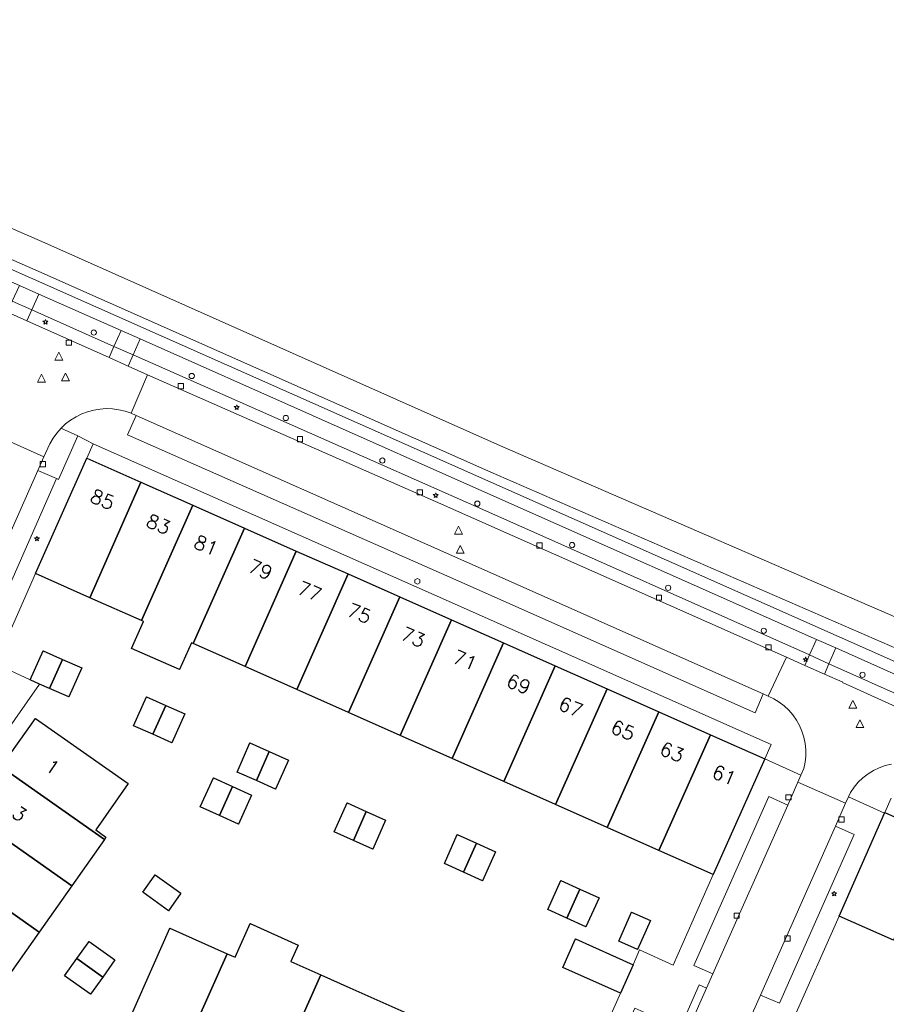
# Model space of a CAD drawing. Header units: metres. Extents: x 105376 to 107446, y 444190 to 447356.
# Tile 56 of 90: x 106867 to 106950, y 446253 to 446347. Entities that reach past the tile are written whole.
import ezdxf
from ezdxf.enums import TextEntityAlignment as Align

# ---------------------------------------------------------------- set-up
doc = ezdxf.new("R2010")
doc.units = ezdxf.units.M
doc.header["$MEASUREMENT"] = 0
for name, color, linetype, lineweight in [('begroeid terreindeel kenmerkpunt', 3, 'Continuous', 0), ('huisnummerreeks BGT', 7, 'Continuous', 0), ('onbegroeid terreindeel vlak', 5, 'Continuous', 0), ('ondersteunend waterdeel vlak', 4, 'Continuous', 0), ('pand vlak gecombineerd BAG en BGT', 1, 'Continuous', 30), ('s_boom', 7, 'Continuous', 0), ('s_brandkraan_brandput', 7, 'Continuous', 0), ('s_lantaarnpaal_lichtmast', 7, 'Continuous', 0), ('s_rioolput', 7, 'Continuous', 0), ('s_straatkolk_trottoirkolk', 7, 'Continuous', 0), ('taludlijn', 5, 'Continuous', 0), ('waterdeel vlak', 4, 'Continuous', 0), ('wegdeel vlak', 2, 'Continuous', 0)]:
    doc.layers.add(name, color=color, linetype=linetype, lineweight=lineweight)
doc.styles.get("Standard").update_dxf_attribs({"font": 'romans.shx'})

msp = doc.modelspace()

# ---------------------------------------------------------------- linework, layer by layer
at = {"layer": 'begroeid terreindeel kenmerkpunt', "flags": 128}
for points in [[(106787.479, 446301.913), (106817.679, 446345.179), (106868.516, 446322.896), (106912.213, 446303.517), (106953.145, 446285.723), (106979.967, 446273.732), (107002.294, 446263.858), (107031.2, 446251.112), (107040.628, 446244.959), (107040.502, 446244.767), (107041.233, 446244.277), (107038.275, 446239.867), (107030.011, 446250.268), (107007.082, 446260.436), (106975.227, 446274.584), (106954.223, 446283.913), (106911.921, 446302.673), (106868.291, 446322.056), (106817.891, 446344.409), (106787.855, 446301.662)], [(106787.479, 446301.913), (106817.679, 446345.179), (106868.516, 446322.896), (106912.213, 446303.517), (106953.145, 446285.723), (106979.967, 446273.732), (107002.294, 446263.858), (107031.2, 446251.112), (107040.628, 446244.959), (107040.502, 446244.767), (107041.233, 446244.277), (107038.275, 446239.867), (107030.011, 446250.268), (107007.082, 446260.436), (106975.227, 446274.584), (106954.223, 446283.913), (106911.921, 446302.673), (106868.291, 446322.056), (106817.891, 446344.409), (106787.855, 446301.662)], [(106876.934, 446317.032), (106876.257, 446315.506), (106868.418, 446318.99), (106869.087, 446320.476)], [(106876.934, 446317.032), (106876.257, 446315.506), (106868.418, 446318.99), (106869.087, 446320.476)], [(106867.945, 446317.953), (106868.418, 446318.99), (106876.257, 446315.506), (106875.804, 446314.443)], [(106867.945, 446317.953), (106868.418, 446318.99), (106876.257, 446315.506), (106875.804, 446314.443)], [(106878.101, 446314.692), (106878.766, 446316.222), (106911.63, 446301.613), (106943.255, 446287.558), (106942.608, 446286.081), (106911.734, 446299.817)], [(106878.101, 446314.692), (106878.766, 446316.222), (106911.63, 446301.613), (106943.255, 446287.558), (106942.608, 446286.081), (106911.734, 446299.817)], [(106879.466, 446312.807), (106877.621, 446313.631), (106878.101, 446314.692), (106911.734, 446299.817), (106942.608, 446286.081), (106942.164, 446285.078), (106940.399, 446285.86), (106906.924, 446300.714)], [(106879.466, 446312.807), (106877.621, 446313.631), (106878.101, 446314.692), (106911.734, 446299.817), (106942.608, 446286.081), (106942.164, 446285.078), (106940.399, 446285.86), (106906.924, 446300.714)], [(106952.3, 446281.745), (106944.438, 446285.25), (106945.116, 446286.756), (106952.975, 446283.247)], [(106952.3, 446281.745), (106944.438, 446285.25), (106945.116, 446286.756), (106952.975, 446283.247)], [(106951.846, 446280.703), (106945.756, 446283.447), (106945.771, 446283.48), (106944.016, 446284.257), (106944.438, 446285.25), (106952.3, 446281.745)], [(106951.846, 446280.703), (106945.756, 446283.447), (106945.771, 446283.48), (106944.016, 446284.257), (106944.438, 446285.25), (106952.3, 446281.745)]]:
    msp.add_lwpolyline(points, close=True, dxfattribs=at)
at = {"layer": 'onbegroeid terreindeel vlak', "flags": 128}
for points in [[(106913.399, 446287.236), (106908.462, 446289.426), (106903.525, 446291.616), (106898.588, 446293.806), (106893.651, 446295.996), (106888.714, 446298.186), (106883.777, 446300.376), (106878.84, 446302.566), (106873.666, 446304.861), (106874.269, 446306.219), (106907.081, 446291.705), (106938.923, 446277.541), (106938.334, 446276.176), (106933.16, 446278.471), (106928.223, 446280.661), (106923.286, 446282.851), (106918.349, 446285.041)], [(106913.399, 446287.236), (106908.462, 446289.426), (106903.525, 446291.616), (106898.588, 446293.806), (106893.651, 446295.996), (106888.714, 446298.186), (106883.777, 446300.376), (106878.84, 446302.566), (106873.666, 446304.861), (106874.269, 446306.219), (106907.081, 446291.705), (106938.923, 446277.541), (106938.334, 446276.176), (106933.16, 446278.471), (106928.223, 446280.661), (106923.286, 446282.851), (106918.349, 446285.041)], [(106881.201, 446281.27), (106879.367, 446282.085), (106878.137, 446279.322), (106879.96, 446278.514), (106881.783, 446277.705), (106883.034, 446280.454)], [(106872.245, 446264.067), (106875.348, 446268.485), (106875.499, 446268.7), (106874.518, 446269.399), (106877.619, 446273.811), (106868.765, 446280.034), (106865.51, 446275.408), (106862.403, 446270.992), (106859.295, 446266.576), (106856.04, 446261.95), (106865.899, 446255.032), (106869.141, 446259.648)], [(106888.014, 446274.915), (106889.842, 446274.103), (106891.669, 446273.291), (106892.917, 446276.052), (106891.076, 446276.87), (106889.234, 446277.687)], [(106887.559, 446273.547), (106885.741, 446274.366), (106884.496, 446271.601), (106886.325, 446270.779), (106888.154, 446269.956), (106889.377, 446272.727)], [(106899.108, 446268.379), (106900.936, 446267.561), (106902.158, 446270.321), (106900.329, 446271.147), (106898.495, 446271.975), (106897.272, 446269.201)], [(106910.821, 446268.127), (106908.991, 446268.951), (106907.785, 446266.18), (106909.591, 446265.366), (106911.396, 446264.552), (106912.65, 446267.303)], [(106880.178, 446265.123), (106879.007, 446263.447), (106881.479, 446261.682), (106882.64, 446263.359)], [(106921.267, 446260.171), (106922.519, 446262.924), (106920.697, 446263.746), (106918.874, 446264.567), (106917.644, 446261.797), (106919.456, 446260.984)], [(106926.202, 446257.98), (106927.434, 446260.747), (106925.63, 446261.557), (106924.403, 446258.795)], [(106871.55, 446255.485), (106874.026, 446253.723), (106875.194, 446255.364), (106876.361, 446257.005), (106873.885, 446258.767), (106872.718, 446257.126)]]:
    msp.add_lwpolyline(points, close=True, dxfattribs=at)
for points in [[(106853.099, 446260.352), (106869.164, 446283.313), (106870.12, 446282.896), (106871.964, 446282.09), (106873.187, 446284.851), (106871.351, 446285.66), (106869.515, 446286.468), (106868.275, 446283.701), (106864.953, 446285.225), (106868.779, 446293.843), (106873.952, 446291.546), (106878.888, 446289.354), (106879.071, 446289.273), (106877.935, 446286.714), (106882.504, 446284.684), (106883.641, 446287.243), (106883.824, 446287.162), (106888.761, 446284.971), (106893.697, 446282.779), (106898.633, 446280.587), (106903.57, 446278.395), (106908.506, 446276.203), (106913.428, 446274.017), (106918.364, 446271.826), (106923.301, 446269.634), (106928.237, 446267.442), (106933.41, 446265.145), (106929.6, 446256.498), (106926.372, 446257.959), (106925.767, 446256.543), (106920.279, 446259.007), (106919.059, 446256.267), (106924.566, 446253.827), (106914.448, 446231.109)], [(106954.959, 446268.754), (106949.776, 446271.052), (106950.388, 446272.427)], [(106957.134, 446233.377), (106948.738, 446237.304), (106940.392, 446241.208), (106944.232, 446249.986), (106941.072, 446251.396), (106945.419, 446261.174), (106950.602, 446258.874)], [(106904.198, 446251.929), (106898.753, 446254.346), (106895.981, 446255.576), (106893.12, 446256.846), (106893.822, 446258.42), (106889.252, 446260.459), (106887.824, 446257.248), (106887.056, 446257.589), (106881.605, 446260.013), (106876.359, 446248.163)]]:
    msp.add_lwpolyline(points, dxfattribs=at)
at = {"layer": 'ondersteunend waterdeel vlak', "flags": 128}
msp.add_lwpolyline([(106953.145, 446285.723), (106912.213, 446303.517), (106868.516, 446322.896), (106817.679, 446345.179), (106787.479, 446301.913), (106785.629, 446303.15), (106785.899, 446303.57), (106785.955, 446304.489), (106803.638, 446329.844), (106814.399, 446344.912), (106816.339, 446348.277), (106829.007, 446343.093), (106842.87, 446337.049), (106869.655, 446325.371), (106913.113, 446306.02), (106955.506, 446287.646)], dxfattribs=at)
msp.add_lwpolyline([(106953.145, 446285.723), (106912.213, 446303.517), (106868.516, 446322.896), (106817.679, 446345.179), (106787.479, 446301.913), (106785.629, 446303.15), (106785.899, 446303.57), (106785.955, 446304.489), (106803.638, 446329.844), (106814.399, 446344.912), (106816.339, 446348.277), (106829.007, 446343.093), (106842.87, 446337.049), (106869.655, 446325.371), (106913.113, 446306.02), (106955.506, 446287.646)], dxfattribs=at)
at = {"layer": 'pand vlak gecombineerd BAG en BGT', "flags": 128}
for points in [[(106878.84, 446302.566), (106873.952, 446291.546), (106868.779, 446293.843), (106873.666, 446304.861)], [(106878.84, 446302.566), (106873.952, 446291.546), (106868.779, 446293.843), (106873.666, 446304.861)], [(106873.952, 446291.546), (106878.84, 446302.566), (106883.777, 446300.376), (106878.888, 446289.354)], [(106873.952, 446291.546), (106878.84, 446302.566), (106883.777, 446300.376), (106878.888, 446289.354)], [(106888.714, 446298.186), (106883.824, 446287.162), (106883.641, 446287.243), (106882.504, 446284.684), (106877.935, 446286.714), (106879.071, 446289.273), (106878.888, 446289.354), (106883.777, 446300.376)], [(106888.714, 446298.186), (106883.824, 446287.162), (106883.641, 446287.243), (106882.504, 446284.684), (106877.935, 446286.714), (106879.071, 446289.273), (106878.888, 446289.354), (106883.777, 446300.376)], [(106893.651, 446295.996), (106888.761, 446284.971), (106883.824, 446287.162), (106888.714, 446298.186)], [(106893.651, 446295.996), (106888.761, 446284.971), (106883.824, 446287.162), (106888.714, 446298.186)], [(106898.588, 446293.806), (106893.697, 446282.779), (106888.761, 446284.971), (106893.651, 446295.996)], [(106898.588, 446293.806), (106893.697, 446282.779), (106888.761, 446284.971), (106893.651, 446295.996)], [(106898.588, 446293.806), (106903.525, 446291.616), (106898.633, 446280.587), (106893.697, 446282.779)], [(106898.588, 446293.806), (106903.525, 446291.616), (106898.633, 446280.587), (106893.697, 446282.779)], [(106903.525, 446291.616), (106908.462, 446289.426), (106903.57, 446278.395), (106898.633, 446280.587)], [(106903.525, 446291.616), (106908.462, 446289.426), (106903.57, 446278.395), (106898.633, 446280.587)], [(106913.399, 446287.236), (106908.506, 446276.203), (106903.57, 446278.395), (106908.462, 446289.426)], [(106913.399, 446287.236), (106908.506, 446276.203), (106903.57, 446278.395), (106908.462, 446289.426)], [(106871.351, 446285.66), (106870.12, 446282.896), (106869.164, 446283.313), (106868.275, 446283.701), (106869.515, 446286.468)], [(106871.351, 446285.66), (106870.12, 446282.896), (106869.164, 446283.313), (106868.275, 446283.701), (106869.515, 446286.468)], [(106918.349, 446285.041), (106913.428, 446274.017), (106908.506, 446276.203), (106913.399, 446287.236)], [(106918.349, 446285.041), (106913.428, 446274.017), (106908.506, 446276.203), (106913.399, 446287.236)], [(106870.12, 446282.896), (106871.351, 446285.66), (106873.187, 446284.851), (106871.964, 446282.09)], [(106870.12, 446282.896), (106871.351, 446285.66), (106873.187, 446284.851), (106871.964, 446282.09)], [(106923.286, 446282.851), (106918.364, 446271.826), (106913.428, 446274.017), (106918.349, 446285.041)], [(106923.286, 446282.851), (106918.364, 446271.826), (106913.428, 446274.017), (106918.349, 446285.041)], [(106918.364, 446271.826), (106923.286, 446282.851), (106928.223, 446280.661), (106923.301, 446269.634)], [(106918.364, 446271.826), (106923.286, 446282.851), (106928.223, 446280.661), (106923.301, 446269.634)], [(106879.96, 446278.514), (106878.137, 446279.322), (106879.367, 446282.085), (106881.201, 446281.27)], [(106879.96, 446278.514), (106878.137, 446279.322), (106879.367, 446282.085), (106881.201, 446281.27)], [(106881.783, 446277.705), (106879.96, 446278.514), (106881.201, 446281.27), (106883.034, 446280.454)], [(106881.783, 446277.705), (106879.96, 446278.514), (106881.201, 446281.27), (106883.034, 446280.454)], [(106868.765, 446280.034), (106877.619, 446273.811), (106874.518, 446269.399), (106875.499, 446268.7), (106875.348, 446268.485), (106865.51, 446275.408)], [(106868.765, 446280.034), (106877.619, 446273.811), (106874.518, 446269.399), (106875.499, 446268.7), (106875.348, 446268.485), (106865.51, 446275.408)], [(106933.16, 446278.471), (106928.237, 446267.442), (106923.301, 446269.634), (106928.223, 446280.661)], [(106933.16, 446278.471), (106928.237, 446267.442), (106923.301, 446269.634), (106928.223, 446280.661)], [(106938.334, 446276.176), (106933.41, 446265.145), (106928.237, 446267.442), (106933.16, 446278.471)], [(106938.334, 446276.176), (106933.41, 446265.145), (106928.237, 446267.442), (106933.16, 446278.471)], [(106891.076, 446276.87), (106889.842, 446274.103), (106888.014, 446274.915), (106889.234, 446277.687)], [(106891.076, 446276.87), (106889.842, 446274.103), (106888.014, 446274.915), (106889.234, 446277.687)], [(106889.842, 446274.103), (106891.076, 446276.87), (106892.917, 446276.052), (106891.669, 446273.291)], [(106889.842, 446274.103), (106891.076, 446276.87), (106892.917, 446276.052), (106891.669, 446273.291)], [(106862.403, 446270.992), (106865.51, 446275.408), (106875.348, 446268.485), (106872.245, 446264.067)], [(106862.403, 446270.992), (106865.51, 446275.408), (106875.348, 446268.485), (106872.245, 446264.067)], [(106886.325, 446270.779), (106884.496, 446271.601), (106885.741, 446274.366), (106887.559, 446273.547)], [(106886.325, 446270.779), (106884.496, 446271.601), (106885.741, 446274.366), (106887.559, 446273.547)], [(106887.559, 446273.547), (106889.377, 446272.727), (106888.154, 446269.956), (106886.325, 446270.779)], [(106887.559, 446273.547), (106889.377, 446272.727), (106888.154, 446269.956), (106886.325, 446270.779)], [(106900.329, 446271.147), (106899.108, 446268.379), (106897.272, 446269.201), (106898.495, 446271.975)], [(106900.329, 446271.147), (106899.108, 446268.379), (106897.272, 446269.201), (106898.495, 446271.975)], [(106872.245, 446264.067), (106869.141, 446259.648), (106859.295, 446266.576), (106862.403, 446270.992)], [(106872.245, 446264.067), (106869.141, 446259.648), (106859.295, 446266.576), (106862.403, 446270.992)], [(106899.108, 446268.379), (106900.329, 446271.147), (106902.158, 446270.321), (106900.936, 446267.561)], [(106899.108, 446268.379), (106900.329, 446271.147), (106902.158, 446270.321), (106900.936, 446267.561)], [(106945.419, 446261.174), (106949.752, 446270.998), (106949.776, 446271.052), (106954.959, 446268.754), (106950.602, 446258.874)], [(106945.419, 446261.174), (106949.752, 446270.998), (106949.776, 446271.052), (106954.959, 446268.754), (106950.602, 446258.874)], [(106910.821, 446268.127), (106909.591, 446265.366), (106907.785, 446266.18), (106908.991, 446268.951)], [(106910.821, 446268.127), (106909.591, 446265.366), (106907.785, 446266.18), (106908.991, 446268.951)], [(106911.396, 446264.552), (106909.591, 446265.366), (106910.821, 446268.127), (106912.65, 446267.303)], [(106911.396, 446264.552), (106909.591, 446265.366), (106910.821, 446268.127), (106912.65, 446267.303)], [(106859.295, 446266.576), (106869.141, 446259.648), (106865.899, 446255.032), (106856.04, 446261.95)], [(106859.295, 446266.576), (106869.141, 446259.648), (106865.899, 446255.032), (106856.04, 446261.95)], [(106880.178, 446265.123), (106882.64, 446263.359), (106881.479, 446261.682), (106879.007, 446263.447)], [(106880.178, 446265.123), (106882.64, 446263.359), (106881.479, 446261.682), (106879.007, 446263.447)], [(106919.456, 446260.984), (106917.644, 446261.797), (106918.874, 446264.567), (106920.697, 446263.746)], [(106919.456, 446260.984), (106917.644, 446261.797), (106918.874, 446264.567), (106920.697, 446263.746)], [(106920.697, 446263.746), (106922.519, 446262.924), (106921.267, 446260.171), (106919.456, 446260.984)], [(106920.697, 446263.746), (106922.519, 446262.924), (106921.267, 446260.171), (106919.456, 446260.984)], [(106926.202, 446257.98), (106924.403, 446258.795), (106925.63, 446261.557), (106927.434, 446260.747)], [(106926.202, 446257.98), (106924.403, 446258.795), (106925.63, 446261.557), (106927.434, 446260.747)], [(106881.793, 446245.753), (106887.056, 446257.589), (106887.824, 446257.248), (106889.252, 446260.459), (106893.822, 446258.42), (106893.12, 446256.846), (106895.981, 446255.576), (106893.541, 446250.077), (106890.771, 446251.313), (106887.226, 446243.343)], [(106881.793, 446245.753), (106887.056, 446257.589), (106887.824, 446257.248), (106889.252, 446260.459), (106893.822, 446258.42), (106893.12, 446256.846), (106895.981, 446255.576), (106893.541, 446250.077), (106890.771, 446251.313), (106887.226, 446243.343)], [(106881.605, 446260.013), (106887.056, 446257.589), (106881.793, 446245.753), (106876.359, 446248.163)], [(106881.605, 446260.013), (106887.056, 446257.589), (106881.793, 446245.753), (106876.359, 446248.163)], [(106872.718, 446257.126), (106873.885, 446258.767), (106876.361, 446257.005), (106875.194, 446255.364)], [(106872.718, 446257.126), (106873.885, 446258.767), (106876.361, 446257.005), (106875.194, 446255.364)], [(106925.767, 446256.543), (106924.566, 446253.827), (106919.059, 446256.267), (106920.279, 446259.007)], [(106925.767, 446256.543), (106924.566, 446253.827), (106919.059, 446256.267), (106920.279, 446259.007)], [(106875.194, 446255.364), (106874.026, 446253.723), (106871.55, 446255.485), (106872.718, 446257.126)], [(106875.194, 446255.364), (106874.026, 446253.723), (106871.55, 446255.485), (106872.718, 446257.126)], [(106898.753, 446254.346), (106904.198, 446251.929), (106898.941, 446240.084), (106893.498, 446242.496), (106896.31, 446248.841), (106893.541, 446250.077), (106895.981, 446255.576)], [(106898.753, 446254.346), (106904.198, 446251.929), (106898.941, 446240.084), (106893.498, 446242.496), (106896.31, 446248.841), (106893.541, 446250.077), (106895.981, 446255.576)]]:
    msp.add_lwpolyline(points, close=True, dxfattribs=at)
at = {"layer": 's_boom', "color": 251, "linetype": 'Continuous', "lineweight": 0, "flags": 128}
for points in [[(106874.089, 446316.83, 1), (106874.589, 446316.83, 1)], [(106883.43, 446312.687, 1), (106883.93, 446312.687, 1)], [(106892.402, 446308.68, 1), (106892.902, 446308.68, 1)], [(106901.609, 446304.622, 1), (106902.109, 446304.622, 1)], [(106910.666, 446300.514, 1), (106911.166, 446300.514, 1)], [(106919.702, 446296.564, 1), (106920.202, 446296.564, 1)], [(106928.866, 446292.484, 1), (106929.366, 446292.484, 1)], [(106937.981, 446288.389, 1), (106938.481, 446288.389, 1)], [(106947.4, 446284.189, 1), (106947.9, 446284.189, 1)]]:
    msp.add_lwpolyline(points, format="xyb", close=True, dxfattribs=at)
at = {"layer": 's_brandkraan_brandput', "color": 7, "linetype": 'Continuous', "lineweight": 0, "flags": 128}
msp.add_lwpolyline([(106904.956, 446293.243), (106904.956, 446292.968), (106905.194, 446292.831), (106905.432, 446292.968), (106905.432, 446293.243), (106905.194, 446293.381)], close=True, dxfattribs=at)
at = {"layer": 's_lantaarnpaal_lichtmast', "color": 7, "linetype": 'Continuous', "lineweight": 0, "flags": 128}
for points in [[(106869.676, 446317.91), (106869.494, 446317.91), (106869.641, 446317.803), (106869.585, 446317.631), (106869.732, 446317.737), (106869.879, 446317.631), (106869.823, 446317.803), (106869.97, 446317.91), (106869.788, 446317.91), (106869.732, 446318.083)], [(106887.919, 446309.77), (106887.737, 446309.77), (106887.884, 446309.663), (106887.828, 446309.491), (106887.975, 446309.597), (106888.122, 446309.491), (106888.066, 446309.663), (106888.213, 446309.77), (106888.031, 446309.77), (106887.975, 446309.943)], [(106906.896, 446301.374), (106906.714, 446301.374), (106906.861, 446301.267), (106906.805, 446301.095), (106906.952, 446301.201), (106907.099, 446301.095), (106907.043, 446301.267), (106907.19, 446301.374), (106907.008, 446301.374), (106906.952, 446301.547)], [(106868.861, 446297.254), (106868.679, 446297.254), (106868.826, 446297.147), (106868.77, 446296.975), (106868.917, 446297.081), (106869.064, 446296.975), (106869.008, 446297.147), (106869.155, 446297.254), (106868.973, 446297.254), (106868.917, 446297.427)], [(106942.176, 446285.729), (106941.994, 446285.729), (106942.141, 446285.622), (106942.085, 446285.45), (106942.232, 446285.556), (106942.379, 446285.45), (106942.323, 446285.622), (106942.47, 446285.729), (106942.288, 446285.729), (106942.232, 446285.902)], [(106944.89, 446263.392), (106944.708, 446263.392), (106944.855, 446263.285), (106944.799, 446263.113), (106944.946, 446263.219), (106945.093, 446263.113), (106945.037, 446263.285), (106945.184, 446263.392), (106945.002, 446263.392), (106944.946, 446263.565)]]:
    msp.add_lwpolyline(points, close=True, dxfattribs=at)
at = {"layer": 's_rioolput', "color": 7, "linetype": 'Continuous', "lineweight": 0, "flags": 128}
for points in [[(106870.639, 446314.203), (106871.389, 446314.203), (106871.014, 446314.953)], [(106868.969, 446312.103), (106869.719, 446312.103), (106869.344, 446312.853)], [(106871.267, 446312.212), (106872.017, 446312.212), (106871.642, 446312.962)], [(106908.747, 446297.616), (106909.497, 446297.616), (106909.122, 446298.366)], [(106908.918, 446295.782), (106909.668, 446295.782), (106909.293, 446296.532)], [(106946.346, 446281), (106947.096, 446281), (106946.721, 446281.75)], [(106947.031, 446279.156), (106947.781, 446279.156), (106947.406, 446279.906)]]:
    msp.add_lwpolyline(points, close=True, dxfattribs=at)
at = {"layer": 's_straatkolk_trottoirkolk', "color": 7, "linetype": 'Continuous', "lineweight": 0, "flags": 128}
for points in [[(106871.707, 446316.116), (106872.207, 446316.116), (106872.207, 446315.616), (106871.707, 446315.616)], [(106882.391, 446311.978), (106882.891, 446311.978), (106882.891, 446311.478), (106882.391, 446311.478)], [(106893.75, 446306.918), (106894.25, 446306.918), (106894.25, 446306.418), (106893.75, 446306.418)], [(106869.24, 446304.525), (106869.74, 446304.525), (106869.74, 446304.025), (106869.24, 446304.025)], [(106905.189, 446301.842), (106905.689, 446301.842), (106905.689, 446301.342), (106905.189, 446301.342)], [(106916.605, 446296.779), (106917.105, 446296.779), (106917.105, 446296.279), (106916.605, 446296.279)], [(106927.989, 446291.794), (106928.489, 446291.794), (106928.489, 446291.294), (106927.989, 446291.294)], [(106938.443, 446287.058), (106938.943, 446287.058), (106938.943, 446286.558), (106938.443, 446286.558)], [(106940.349, 446272.756), (106940.849, 446272.756), (106940.849, 446272.256), (106940.349, 446272.256)], [(106945.388, 446270.634), (106945.888, 446270.634), (106945.888, 446270.134), (106945.388, 446270.134)], [(106935.396, 446261.467), (106935.896, 446261.467), (106935.896, 446260.967), (106935.396, 446260.967)], [(106940.249, 446259.29), (106940.749, 446259.29), (106940.749, 446258.79), (106940.249, 446258.79)]]:
    msp.add_lwpolyline(points, close=True, dxfattribs=at)
at = {"layer": 'taludlijn'}
msp.add_line((106876.257, 446315.506), (106868.418, 446318.99), dxfattribs=at)
at = {"layer": 'taludlijn', "flags": 128}
for points in [[(107040.628, 446244.959), (107031.2, 446251.112), (107002.294, 446263.858), (106979.967, 446273.732), (106953.145, 446285.723), (106912.213, 446303.517), (106868.516, 446322.896), (106817.679, 446345.179), (106787.479, 446301.913)], [(106942.608, 446286.081), (106911.734, 446299.817), (106878.101, 446314.692)]]:
    msp.add_lwpolyline(points, dxfattribs=at)
at = {"layer": 'waterdeel vlak', "flags": 128}
msp.add_lwpolyline([(106955.506, 446287.646), (106913.113, 446306.02), (106869.655, 446325.371), (106842.87, 446337.049), (106850.031, 446353.473)], dxfattribs=at)
msp.add_lwpolyline([(106955.506, 446287.646), (106913.113, 446306.02), (106869.655, 446325.371), (106842.87, 446337.049), (106850.031, 446353.473)], dxfattribs=at)
at = {"layer": 'wegdeel vlak', "flags": 128}
for points in [[(106867.238, 446321.33), (106818.267, 446343.024), (106817.891, 446344.409), (106868.291, 446322.056), (106911.921, 446302.673), (106954.223, 446283.913), (106975.227, 446274.584), (107007.082, 446260.436), (107030.011, 446250.268), (107038.275, 446239.867), (107038.177, 446239.702), (107035.782, 446241.208), (107031.736, 446246.336), (107029.36, 446249.348), (107006.597, 446259.448), (106974.857, 446273.49), (106954.829, 446282.435), (106952.975, 446283.247), (106945.116, 446286.756), (106943.255, 446287.558), (106911.63, 446301.613), (106878.766, 446316.222), (106876.934, 446317.032), (106869.087, 446320.476)], [(106867.238, 446321.33), (106818.267, 446343.024), (106817.891, 446344.409), (106868.291, 446322.056), (106911.921, 446302.673), (106954.223, 446283.913), (106975.227, 446274.584), (107007.082, 446260.436), (107030.011, 446250.268), (107038.275, 446239.867), (107038.177, 446239.702), (107035.782, 446241.208), (107031.736, 446246.336), (107029.36, 446249.348), (107006.597, 446259.448), (106974.857, 446273.49), (106954.829, 446282.435), (106952.975, 446283.247), (106945.116, 446286.756), (106943.255, 446287.558), (106911.63, 446301.613), (106878.766, 446316.222), (106876.934, 446317.032), (106869.087, 446320.476)], [(106869.087, 446320.476), (106868.418, 446318.99), (106866.567, 446319.816), (106867.238, 446321.33)], [(106869.087, 446320.476), (106868.418, 446318.99), (106866.567, 446319.816), (106867.238, 446321.33)], [(106866.104, 446318.775), (106866.567, 446319.816), (106868.418, 446318.99), (106867.945, 446317.953)], [(106866.104, 446318.775), (106866.567, 446319.816), (106868.418, 446318.99), (106867.945, 446317.953)], [(106878.101, 446314.692), (106876.257, 446315.506), (106876.934, 446317.032), (106878.766, 446316.222)], [(106878.101, 446314.692), (106876.257, 446315.506), (106876.934, 446317.032), (106878.766, 446316.222)], [(106875.804, 446314.443), (106876.257, 446315.506), (106878.101, 446314.692), (106877.621, 446313.631)], [(106875.804, 446314.443), (106876.257, 446315.506), (106878.101, 446314.692), (106877.621, 446313.631)], [(106938.645, 446282.166), (106938.182, 446282.383), (106909.617, 446295.051), (106878.373, 446308.919), (106877.893, 446309.14), (106879.466, 446312.807), (106906.924, 446300.714), (106940.399, 446285.86)], [(106938.645, 446282.166), (106938.182, 446282.383), (106909.617, 446295.051), (106878.373, 446308.919), (106877.893, 446309.14), (106879.466, 446312.807), (106906.924, 446300.714), (106940.399, 446285.86)], [(106907.081, 446291.705), (106874.269, 446306.219), (106872.825, 446306.97), (106871.547, 446307.559), (106871.213, 446307.707), (106871.654, 446308.119), (106872.133, 446308.486), (106872.646, 446308.804), (106873.187, 446309.071), (106873.752, 446309.282), (106874.335, 446309.438), (106874.931, 446309.535), (106875.533, 446309.574), (106876.136, 446309.553), (106876.734, 446309.473), (106877.322, 446309.335), (106877.893, 446309.14), (106878.373, 446308.919), (106877.569, 446307.082), (106908.853, 446293.252), (106937.414, 446280.553), (106938.182, 446282.383), (106938.645, 446282.166), (106939.186, 446281.907), (106939.697, 446281.594), (106940.174, 446281.23), (106940.611, 446280.82), (106941.003, 446280.367), (106941.347, 446279.876), (106941.64, 446279.353), (106941.877, 446278.802), (106942.056, 446278.23), (106942.177, 446277.643), (106942.236, 446277.046), (106942.234, 446276.447), (106942.171, 446275.851), (106942.047, 446275.264), (106941.764, 446274.621), (106938.334, 446276.176), (106938.923, 446277.541)], [(106907.081, 446291.705), (106874.269, 446306.219), (106872.825, 446306.97), (106871.547, 446307.559), (106871.213, 446307.707), (106871.654, 446308.119), (106872.133, 446308.486), (106872.646, 446308.804), (106873.187, 446309.071), (106873.752, 446309.282), (106874.335, 446309.438), (106874.931, 446309.535), (106875.533, 446309.574), (106876.136, 446309.553), (106876.734, 446309.473), (106877.322, 446309.335), (106877.893, 446309.14), (106878.373, 446308.919), (106877.569, 446307.082), (106908.853, 446293.252), (106937.414, 446280.553), (106938.182, 446282.383), (106938.645, 446282.166), (106939.186, 446281.907), (106939.697, 446281.594), (106940.174, 446281.23), (106940.611, 446280.82), (106941.003, 446280.367), (106941.347, 446279.876), (106941.64, 446279.353), (106941.877, 446278.802), (106942.056, 446278.23), (106942.177, 446277.643), (106942.236, 446277.046), (106942.234, 446276.447), (106942.171, 446275.851), (106942.047, 446275.264), (106941.764, 446274.621), (106938.334, 446276.176), (106938.923, 446277.541)], [(106878.373, 446308.919), (106909.617, 446295.051), (106938.182, 446282.383), (106937.414, 446280.553), (106908.853, 446293.252), (106877.569, 446307.082)], [(106878.373, 446308.919), (106909.617, 446295.051), (106938.182, 446282.383), (106937.414, 446280.553), (106908.853, 446293.252), (106877.569, 446307.082)], [(106870.786, 446302.898), (106868.989, 446303.68), (106869.562, 446304.974), (106870.145, 446306.208), (106870.45, 446306.742), (106870.808, 446307.244), (106871.213, 446307.707), (106871.547, 446307.559), (106872.825, 446306.97), (106870.964, 446302.814)], [(106870.786, 446302.898), (106868.989, 446303.68), (106869.562, 446304.974), (106870.145, 446306.208), (106870.45, 446306.742), (106870.808, 446307.244), (106871.213, 446307.707), (106871.547, 446307.559), (106872.825, 446306.97), (106870.964, 446302.814)], [(106868.989, 446303.68), (106870.786, 446302.898), (106863.63, 446286.713), (106861.803, 446287.492)], [(106868.989, 446303.68), (106870.786, 446302.898), (106863.63, 446286.713), (106861.803, 446287.492)], [(106943.255, 446287.558), (106945.116, 446286.756), (106944.438, 446285.25), (106942.608, 446286.081)], [(106943.255, 446287.558), (106945.116, 446286.756), (106944.438, 446285.25), (106942.608, 446286.081)], [(106942.608, 446286.081), (106944.438, 446285.25), (106944.016, 446284.257), (106942.164, 446285.078)], [(106942.608, 446286.081), (106944.438, 446285.25), (106944.016, 446284.257), (106942.164, 446285.078)], [(106938.334, 446276.176), (106941.764, 446274.621), (106941.466, 446273.942), (106940.542, 446271.763), (106938.72, 446272.6), (106931.547, 446256.476), (106933.373, 446255.687), (106932.778, 446254.291), (106932.086, 446254.612), (106930.447, 446250.922), (106931.141, 446250.643), (106930.936, 446250.166), (106930.511, 446250.353), (106925.922, 446252.394), (106917.779, 446234.131), (106917.685, 446234.169), (106916.035, 446230.449), (106914.448, 446231.109), (106924.566, 446253.827), (106925.767, 446256.543), (106926.372, 446257.959), (106929.6, 446256.498), (106933.41, 446265.145)], [(106938.334, 446276.176), (106941.764, 446274.621), (106941.466, 446273.942), (106940.542, 446271.763), (106938.72, 446272.6), (106931.547, 446256.476), (106933.373, 446255.687), (106932.778, 446254.291), (106932.086, 446254.612), (106930.447, 446250.922), (106931.141, 446250.643), (106930.936, 446250.166), (106930.511, 446250.353), (106925.922, 446252.394), (106917.779, 446234.131), (106917.685, 446234.169), (106916.035, 446230.449), (106914.448, 446231.109), (106924.566, 446253.827), (106925.767, 446256.543), (106926.372, 446257.959), (106929.6, 446256.498), (106933.41, 446265.145)], [(106937.916, 446253.652), (106936.752, 446251.006), (106937.18, 446250.815), (106928.034, 446230.274), (106927.837, 446229.815), (106922.376, 446232.088), (106930.511, 446250.353), (106930.936, 446250.166), (106931.141, 446250.643), (106932.778, 446254.291), (106933.373, 446255.687), (106940.542, 446271.763), (106941.466, 446273.942), (106946.028, 446271.94), (106945.076, 446269.763)], [(106937.916, 446253.652), (106936.752, 446251.006), (106937.18, 446250.815), (106928.034, 446230.274), (106927.837, 446229.815), (106922.376, 446232.088), (106930.511, 446250.353), (106930.936, 446250.166), (106931.141, 446250.643), (106932.778, 446254.291), (106933.373, 446255.687), (106940.542, 446271.763), (106941.466, 446273.942), (106946.028, 446271.94), (106945.076, 446269.763)], [(106940.542, 446271.763), (106933.373, 446255.687), (106931.547, 446256.476), (106938.72, 446272.6)], [(106940.542, 446271.763), (106933.373, 446255.687), (106931.547, 446256.476), (106938.72, 446272.6)], [(106937.916, 446253.652), (106945.076, 446269.763), (106946.866, 446268.968), (106939.743, 446252.882)], [(106937.916, 446253.652), (106945.076, 446269.763), (106946.866, 446268.968), (106939.743, 446252.882)], [(106932.778, 446254.291), (106931.141, 446250.643), (106930.447, 446250.922), (106932.086, 446254.612)], [(106932.778, 446254.291), (106931.141, 446250.643), (106930.447, 446250.922), (106932.086, 446254.612)]]:
    msp.add_lwpolyline(points, close=True, dxfattribs=at)
for points in [[(106866.104, 446318.775), (106867.945, 446317.953), (106875.804, 446314.443), (106877.621, 446313.631), (106879.466, 446312.807), (106877.893, 446309.14), (106877.322, 446309.335), (106876.734, 446309.473), (106876.136, 446309.553), (106875.533, 446309.574), (106874.931, 446309.535), (106874.335, 446309.438), (106873.752, 446309.282), (106873.187, 446309.071), (106872.646, 446308.804), (106872.133, 446308.486), (106871.654, 446308.119), (106871.213, 446307.707), (106870.808, 446307.244), (106870.45, 446306.742), (106870.145, 446306.208), (106869.562, 446304.974), (106865.083, 446306.968)], [(106866.104, 446318.775), (106867.945, 446317.953), (106875.804, 446314.443), (106877.621, 446313.631), (106879.466, 446312.807), (106877.893, 446309.14), (106877.322, 446309.335), (106876.734, 446309.473), (106876.136, 446309.553), (106875.533, 446309.574), (106874.931, 446309.535), (106874.335, 446309.438), (106873.752, 446309.282), (106873.187, 446309.071), (106872.646, 446308.804), (106872.133, 446308.486), (106871.654, 446308.119), (106871.213, 446307.707), (106870.808, 446307.244), (106870.45, 446306.742), (106870.145, 446306.208), (106869.562, 446304.974), (106865.083, 446306.968)], [(106863.63, 446286.713), (106870.786, 446302.898), (106870.964, 446302.814), (106872.825, 446306.97), (106874.269, 446306.219), (106873.666, 446304.861), (106868.779, 446293.843), (106864.953, 446285.225), (106868.275, 446283.701), (106869.164, 446283.313), (106853.099, 446260.352)], [(106863.63, 446286.713), (106870.786, 446302.898), (106870.964, 446302.814), (106872.825, 446306.97), (106874.269, 446306.219), (106873.666, 446304.861), (106868.779, 446293.843), (106864.953, 446285.225), (106868.275, 446283.701), (106869.164, 446283.313), (106853.099, 446260.352)], [(106865.083, 446306.968), (106869.562, 446304.974), (106868.989, 446303.68), (106861.803, 446287.492)], [(106865.083, 446306.968), (106869.562, 446304.974), (106868.989, 446303.68), (106861.803, 446287.492)], [(106950.415, 446275.682), (106949.822, 446275.532), (106949.248, 446275.322), (106948.698, 446275.055), (106948.178, 446274.733), (106947.694, 446274.36), (106947.25, 446273.94), (106946.852, 446273.476), (106946.503, 446272.974), (106946.312, 446272.558), (106946.028, 446271.94), (106941.466, 446273.942), (106941.764, 446274.621), (106942.047, 446275.264), (106942.171, 446275.851), (106942.234, 446276.447), (106942.236, 446277.046), (106942.177, 446277.643), (106942.056, 446278.23), (106941.877, 446278.802), (106941.64, 446279.353), (106941.347, 446279.876), (106941.003, 446280.367), (106940.611, 446280.82), (106940.174, 446281.23), (106939.697, 446281.594), (106939.186, 446281.907), (106938.645, 446282.166), (106940.399, 446285.86), (106942.164, 446285.078), (106944.016, 446284.257), (106945.771, 446283.48), (106945.756, 446283.447), (106951.846, 446280.703)], [(106950.415, 446275.682), (106949.822, 446275.532), (106949.248, 446275.322), (106948.698, 446275.055), (106948.178, 446274.733), (106947.694, 446274.36), (106947.25, 446273.94), (106946.852, 446273.476), (106946.503, 446272.974), (106946.312, 446272.558), (106946.028, 446271.94), (106941.466, 446273.942), (106941.764, 446274.621), (106942.047, 446275.264), (106942.171, 446275.851), (106942.234, 446276.447), (106942.236, 446277.046), (106942.177, 446277.643), (106942.056, 446278.23), (106941.877, 446278.802), (106941.64, 446279.353), (106941.347, 446279.876), (106941.003, 446280.367), (106940.611, 446280.82), (106940.174, 446281.23), (106939.697, 446281.594), (106939.186, 446281.907), (106938.645, 446282.166), (106940.399, 446285.86), (106942.164, 446285.078), (106944.016, 446284.257), (106945.771, 446283.48), (106945.756, 446283.447), (106951.846, 446280.703)], [(106950.388, 446272.427), (106949.776, 446271.052), (106949.752, 446270.998), (106946.312, 446272.558), (106946.503, 446272.974), (106946.852, 446273.476), (106947.25, 446273.94), (106947.694, 446274.36), (106948.178, 446274.733), (106948.698, 446275.055), (106949.248, 446275.322), (106949.822, 446275.532), (106950.415, 446275.682)], [(106950.388, 446272.427), (106949.776, 446271.052), (106949.752, 446270.998), (106946.312, 446272.558), (106946.503, 446272.974), (106946.852, 446273.476), (106947.25, 446273.94), (106947.694, 446274.36), (106948.178, 446274.733), (106948.698, 446275.055), (106949.248, 446275.322), (106949.822, 446275.532), (106950.415, 446275.682)], [(106936.752, 446251.006), (106937.916, 446253.652), (106939.743, 446252.882), (106946.866, 446268.968), (106945.076, 446269.763), (106946.028, 446271.94), (106946.312, 446272.558), (106949.752, 446270.998), (106945.419, 446261.174), (106941.072, 446251.396)], [(106936.752, 446251.006), (106937.916, 446253.652), (106939.743, 446252.882), (106946.866, 446268.968), (106945.076, 446269.763), (106946.028, 446271.94), (106946.312, 446272.558), (106949.752, 446270.998), (106945.419, 446261.174), (106941.072, 446251.396)]]:
    msp.add_lwpolyline(points, dxfattribs=at)

# ---------------------------------------------------------------- texts
at = {"layer": 'huisnummerreeks BGT'}
for s, height, rotation, p in [('85', 1.3229, 337.5, (106875.171, 446300.912)), ('83', 1.3229, 337.5, (106880.499, 446298.548)), ('81', 1.3229, 337.5, (106885.053, 446296.528)), ('79', 1.3229, 337.5, (106890.223, 446294.235)), ('77', 1.3229, 337.5, (106894.918, 446292.152)), ('75', 1.3229, 337.5, (106899.664, 446290.047)), ('73', 1.3229, 337.5, (106904.784, 446287.776)), ('71', 1.3229, 337.5, (106909.737, 446285.579)), ('69', 1.3229, 337.5, (106914.857, 446283.308)), ('67', 1.3229, 337.5, (106919.819, 446281.107)), ('65', 1.3229, 337.5, (106924.806, 446278.895)), ('63', 1.3229, 337.5, (106929.476, 446276.823)), ('1', 1.323, 324.9, (106870.402, 446275.409)), ('61', 1.3229, 337.5, (106934.463, 446274.611)), ('3', 1.323, 324.9, (106867.254, 446270.936))]:
    msp.add_text(s, height=height, rotation=rotation, dxfattribs=at).set_placement(p, align=Align.MIDDLE_CENTER)

doc.saveas('drawing.dxf')
